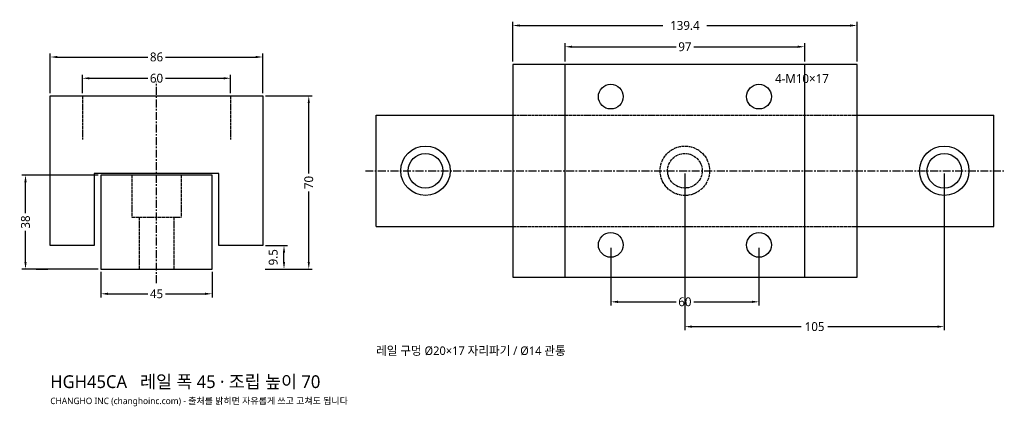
# Model space of a CAD drawing. Header units: millimetres. Extents: x -55 to 343, y -56 to 101.
import ezdxf

# ---------------------------------------------------------------- set-up
doc = ezdxf.new("R2010")
doc.units = ezdxf.units.MM
doc.linetypes.add('CENTER', pattern=[5.08, 3.175, -0.635, 0.635, -0.635])
doc.linetypes.add('DASHED', pattern=[1.524, 1.27, -0.254])
for name, color, linetype in [('문자', 7, 'CONTINUOUS'), ('숨은선', 3, 'DASHED'), ('외형선', 7, 'CONTINUOUS'), ('중심선', 1, 'CENTER'), ('치수', 4, 'CONTINUOUS')]:
    doc.layers.add(name, color=color, linetype=linetype)
doc.styles.add('CH_KOR', font='malgun.ttf')
doc.dimstyles.new('CH_DIM', dxfattribs={"dimtxt": 2.5, "dimasz": 2, "dimexe": 1, "dimexo": 0.8, "dimgap": 0.8, "dimtad": 1, "dimdec": 1, "dimdsep": 46, "dimtxsty": 'CH_KOR', "dimcen": 2.5, "dimclrd": 4, "dimclre": 4, "dimclrt": 4, "dimazin": 3, "dimtfac": 1, "dimtmove": 0, "dimatfit": 3})

# ---------------------------------------------------------------- blocks, each defined once
blk = doc.blocks.new('_CLOSEDFILLED')
at = {"color": 0, "linetype": 'BYBLOCK'}
blk.add_solid([(-1, 0.16), (0, 0), (-1, -0.16)], dxfattribs=at)
blk = doc.blocks.new('*D1')
at = {"color": 4}
for p, q in [((-43, 71.15), (-43, 87.2)), ((-40.13, 85.77), (-3.58, 85.77)), ((3.58, 85.77), (40.13, 85.77)), ((43, 71.15), (43, 87.2))]:
    blk.add_line(p, q, dxfattribs=at)
at = {"layer": 'Defpoints'}
for p in [(-43, 85.77), (-43, 70), (43, 70)]:
    blk.add_point(p, dxfattribs=at)
at = {"layer": '치수', "color": 4, "xscale": 2.8666666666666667, "yscale": 2.8666666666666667, "rotation": 180}
blk.add_blockref('_CLOSEDFILLED', (-43, 85.77), dxfattribs=at)
at = {"layer": '치수', "color": 4, "xscale": 2.8666666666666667, "yscale": 2.8666666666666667}
blk.add_blockref('_CLOSEDFILLED', (43, 85.77), dxfattribs=at)
at = {"layer": '치수', "color": 4, "insert": (0, 85.77), "char_height": 3.583, "attachment_point": 5, "style": 'CH_KOR'}
blk.add_mtext('86', dxfattribs=at)
blk = doc.blocks.new('*D2')
at = {"color": 4}
for p, q in [((-30, 71.15), (-30, 78.6)), ((-27.13, 77.17), (-3.58, 77.17)), ((3.58, 77.17), (27.13, 77.17)), ((30, 71.15), (30, 78.6))]:
    blk.add_line(p, q, dxfattribs=at)
at = {"layer": 'Defpoints'}
for p in [(-30, 77.17), (-30, 70), (30, 70)]:
    blk.add_point(p, dxfattribs=at)
at = {"layer": '치수', "color": 4, "xscale": 2.8666666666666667, "yscale": 2.8666666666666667, "rotation": 180}
blk.add_blockref('_CLOSEDFILLED', (-30, 77.17), dxfattribs=at)
at = {"layer": '치수', "color": 4, "xscale": 2.8666666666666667, "yscale": 2.8666666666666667}
blk.add_blockref('_CLOSEDFILLED', (30, 77.17), dxfattribs=at)
at = {"layer": '치수', "color": 4, "insert": (0, 77.17), "char_height": 3.583, "attachment_point": 5, "style": 'CH_KOR'}
blk.add_mtext('60', dxfattribs=at)
blk = doc.blocks.new('*D3')
at = {"color": 4}
for p, q in [((-22.5, -1.15), (-22.5, -11.47)), ((22.5, -1.15), (22.5, -11.47)), ((-19.63, -10.03), (-3.58, -10.03)), ((3.58, -10.03), (19.63, -10.03))]:
    blk.add_line(p, q, dxfattribs=at)
at = {"layer": 'Defpoints'}
for p in [(-22.5, 0), (22.5, 0), (-22.5, -10.03)]:
    blk.add_point(p, dxfattribs=at)
at = {"layer": '치수', "color": 4, "xscale": 2.8666666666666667, "yscale": 2.8666666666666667, "rotation": 180}
blk.add_blockref('_CLOSEDFILLED', (-22.5, -10.03), dxfattribs=at)
at = {"layer": '치수', "color": 4, "xscale": 2.8666666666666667, "yscale": 2.8666666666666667}
blk.add_blockref('_CLOSEDFILLED', (22.5, -10.03), dxfattribs=at)
at = {"layer": '치수', "color": 4, "insert": (0, -10.03), "char_height": 3.583, "attachment_point": 5, "style": 'CH_KOR'}
blk.add_mtext('45', dxfattribs=at)
blk = doc.blocks.new('*D4')
at = {"color": 4}
for p, q in [((44.15, 70), (63.07, 70)), ((61.63, 38.58), (61.63, 67.13)), ((61.63, 2.87), (61.63, 31.42)), ((44.15, 0), (63.07, 0))]:
    blk.add_line(p, q, dxfattribs=at)
at = {"layer": 'Defpoints'}
for p in [(43, 70), (43, 0), (61.63, 0)]:
    blk.add_point(p, dxfattribs=at)
at = {"layer": '치수', "color": 4, "xscale": 2.8666666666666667, "yscale": 2.8666666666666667}
for p, rotation in [((61.63, 70), 90), ((61.63, 0), 270)]:
    blk.add_blockref('_CLOSEDFILLED', p, dxfattribs=dict(at, rotation=rotation))
at = {"layer": '치수', "color": 4, "insert": (61.63, 35), "char_height": 3.583, "attachment_point": 5, "rotation": 90, "style": 'CH_KOR'}
blk.add_mtext('70', dxfattribs=at)
blk = doc.blocks.new('*D6')
at = {"color": 4}
for p, q in [((-23.65, 38), (-54.47, 38)), ((-53.03, 22.58), (-53.03, 35.13)), ((-53.03, 2.87), (-53.03, 15.42)), ((-23.65, 0), (-54.47, 0))]:
    blk.add_line(p, q, dxfattribs=at)
at = {"layer": 'Defpoints'}
for p in [(-22.5, 38), (-53.03, 0), (-22.5, 0)]:
    blk.add_point(p, dxfattribs=at)
at = {"layer": '치수', "color": 4, "xscale": 2.8666666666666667, "yscale": 2.8666666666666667}
for p, rotation in [((-53.03, 38), 90), ((-53.03, 0), 270)]:
    blk.add_blockref('_CLOSEDFILLED', p, dxfattribs=dict(at, rotation=rotation))
at = {"layer": '치수', "color": 4, "insert": (-53.03, 19), "char_height": 3.583, "attachment_point": 5, "rotation": 90, "style": 'CH_KOR'}
blk.add_mtext('38', dxfattribs=at)
blk = doc.blocks.new('*D7')
at = {"color": 4}
for p, q in [((144.17, 83.9), (144.17, 99.95)), ((283.57, 83.9), (283.57, 99.95)), ((147.03, 98.52), (204.91, 98.52)), ((222.82, 98.52), (280.7, 98.52))]:
    blk.add_line(p, q, dxfattribs=at)
at = {"layer": 'Defpoints'}
for p in [(144.17, 98.52), (144.17, 82.75), (283.57, 82.75)]:
    blk.add_point(p, dxfattribs=at)
at = {"layer": '치수', "color": 4, "xscale": 2.8666666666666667, "yscale": 2.8666666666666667, "rotation": 180}
blk.add_blockref('_CLOSEDFILLED', (144.17, 98.52), dxfattribs=at)
at = {"layer": '치수', "color": 4, "xscale": 2.8666666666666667, "yscale": 2.8666666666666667}
blk.add_blockref('_CLOSEDFILLED', (283.57, 98.52), dxfattribs=at)
at = {"layer": '치수', "color": 4, "insert": (213.87, 98.52), "char_height": 3.583, "attachment_point": 5, "style": 'CH_KOR'}
blk.add_mtext('139.4', dxfattribs=at)
blk = doc.blocks.new('*D8')
at = {"color": 4}
for p, q in [((165.37, 83.9), (165.37, 91.35)), ((168.23, 89.92), (210.28, 89.92)), ((217.45, 89.92), (259.5, 89.92)), ((262.37, 83.9), (262.37, 91.35))]:
    blk.add_line(p, q, dxfattribs=at)
at = {"layer": 'Defpoints'}
for p in [(165.37, 89.92), (165.37, 82.75), (262.37, 82.75)]:
    blk.add_point(p, dxfattribs=at)
at = {"layer": '치수', "color": 4, "xscale": 2.8666666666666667, "yscale": 2.8666666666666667, "rotation": 180}
blk.add_blockref('_CLOSEDFILLED', (165.37, 89.92), dxfattribs=at)
at = {"layer": '치수', "color": 4, "xscale": 2.8666666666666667, "yscale": 2.8666666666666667}
blk.add_blockref('_CLOSEDFILLED', (262.37, 89.92), dxfattribs=at)
at = {"layer": '치수', "color": 4, "insert": (213.87, 89.92), "char_height": 3.583, "attachment_point": 5, "style": 'CH_KOR'}
blk.add_mtext('97', dxfattribs=at)
blk = doc.blocks.new('*D9')
at = {"color": 4}
for p, q in [((183.87, 8.6), (183.87, -14.72)), ((243.87, 8.6), (243.87, -14.72)), ((186.73, -13.28), (210.28, -13.28)), ((217.45, -13.28), (241, -13.28))]:
    blk.add_line(p, q, dxfattribs=at)
at = {"layer": 'Defpoints'}
for p in [(183.87, 9.75), (243.87, 9.75), (183.87, -13.28)]:
    blk.add_point(p, dxfattribs=at)
at = {"layer": '치수', "color": 4, "xscale": 2.8666666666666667, "yscale": 2.8666666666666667, "rotation": 180}
blk.add_blockref('_CLOSEDFILLED', (183.87, -13.28), dxfattribs=at)
at = {"layer": '치수', "color": 4, "xscale": 2.8666666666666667, "yscale": 2.8666666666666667}
blk.add_blockref('_CLOSEDFILLED', (243.87, -13.28), dxfattribs=at)
at = {"layer": '치수', "color": 4, "insert": (213.87, -13.28), "char_height": 3.583, "attachment_point": 5, "style": 'CH_KOR'}
blk.add_mtext('60', dxfattribs=at)
blk = doc.blocks.new('*D10')
at = {"color": 4}
for p, q in [((213.87, 38.6), (213.87, -24.75)), ((318.87, 38.6), (318.87, -24.75)), ((216.73, -23.32), (260.99, -23.32)), ((271.74, -23.32), (316, -23.32))]:
    blk.add_line(p, q, dxfattribs=at)
at = {"layer": 'Defpoints'}
for p in [(213.87, 39.75), (318.87, 39.75), (213.87, -23.32)]:
    blk.add_point(p, dxfattribs=at)
at = {"layer": '치수', "color": 4, "xscale": 2.8666666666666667, "yscale": 2.8666666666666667, "rotation": 180}
blk.add_blockref('_CLOSEDFILLED', (213.87, -23.32), dxfattribs=at)
at = {"layer": '치수', "color": 4, "xscale": 2.8666666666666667, "yscale": 2.8666666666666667}
blk.add_blockref('_CLOSEDFILLED', (318.87, -23.32), dxfattribs=at)
at = {"layer": '치수', "color": 4, "insert": (266.37, -23.32), "char_height": 3.583, "attachment_point": 5, "style": 'CH_KOR'}
blk.add_mtext('105', dxfattribs=at)

msp = doc.modelspace()

# ---------------------------------------------------------------- linework, layer by layer
at = {"layer": '숨은선'}
for p, q in [((-30, 70), (-30, 52.4)), ((30, 70), (30, 52.4)), ((144.17, 62.25), (283.57, 62.25)), ((-10, 38), (-10, 21)), ((10, 38), (10, 21)), ((-10, 21), (10, 21)), ((-7, 21), (-7, 0)), ((7, 21), (7, 0)), ((144.17, 17.25), (283.57, 17.25))]:
    msp.add_line(p, q, dxfattribs=at)
for radius in [10, 7]:
    msp.add_circle((213.87, 39.75), radius, dxfattribs=at)
at = {"layer": '외형선'}
for p, q in [((165.37, -3.25), (165.37, 82.75)), ((262.37, -3.25), (262.37, 82.75)), ((88.87, 62.25), (144.17, 62.25)), ((88.87, 17.25), (88.87, 62.25)), ((283.57, 62.25), (338.87, 62.25)), ((338.87, 17.25), (338.87, 62.25)), ((88.87, 17.25), (144.17, 17.25)), ((283.57, 17.25), (338.87, 17.25)), ((-48.73, 0), (-44, 0)), ((44, 0), (48.73, 0))]:
    msp.add_line(p, q, dxfattribs=at)
for points in [[(144.17, -3.25), (283.57, -3.25), (283.57, 82.75), (144.17, 82.75)], [(-43, 9.5), (-43, 70), (43, 70), (43, 9.5), (25.2, 9.5), (25.2, 38.6), (-25.2, 38.6), (-25.2, 9.5)], [(-22.5, 0), (22.5, 0), (22.5, 38), (-22.5, 38)]]:
    msp.add_lwpolyline(points, close=True, dxfattribs=at)
for centre, radius in [((183.87, 69.75), 5), ((243.87, 69.75), 5), ((108.87, 39.75), 10), ((318.87, 39.75), 10), ((108.87, 39.75), 7), ((318.87, 39.75), 7), ((183.87, 9.75), 5), ((243.87, 9.75), 5)]:
    msp.add_circle(centre, radius, dxfattribs=at)
at = {"layer": '중심선'}
for p, q in [((0, -5.73), (0, 75.73)), ((84.57, 39.75), (343.17, 39.75))]:
    msp.add_line(p, q, dxfattribs=at)

# ---------------------------------------------------------------- texts
at = {"layer": '문자', "style": 'CH_KOR'}
for s, height, p in [('4-M10×17', 3.583, (250.37, 75.25)), ('레일 구멍 Ø20×17 자리파기 / Ø14 관통', 3.44, (88.87, -34.78)), ('HGH45CA   레일 폭 45 · 조립 높이 70', 5.16, (-43, -48.16)), ('CHANGHO INC (changhoinc.com) - 출처를 밝히면 자유롭게 쓰고 고쳐도 됩니다', 2.6, (-43, -54.66))]:
    msp.add_text(s, height=height, dxfattribs=at).set_placement(p)

# ---------------------------------------------------------------- dimensions: what is measured, and where the dimension line sits
at = {"layer": '치수'}
for base, p1, p2, picture, middle in [((144.17, 98.52), (144.17, 82.75), (283.57, 82.75), '*D7', (213.87, 98.52)), ((165.37, 89.92), (165.37, 82.75), (262.37, 82.75), '*D8', (213.87, 89.92)), ((-43, 85.77), (-43, 70), (43, 70), '*D1', (0, 85.77)), ((-30, 77.17), (-30, 70), (30, 70), '*D2', (0, 77.17)), ((213.87, -23.32), (213.87, 39.75), (318.87, 39.75), '*D10', (266.37, -23.32)), ((183.87, -13.28), (183.87, 9.75), (243.87, 9.75), '*D9', (213.87, -13.28)), ((-22.5, -10.03), (-22.5, 0), (22.5, 0), '*D3', (0, -10.03))]:
    dim = msp.add_linear_dim(base=base, p1=p1, p2=p2, dimstyle='CH_DIM', override={"dimscale": 1.433333}, dxfattribs=at)
    dim.commit()
    dim.dimension.update_dxf_attribs({"geometry": picture, "text_midpoint": middle})
for base, p1, p2, picture, middle in [((61.63, 0), (43, 0), (43, 70), '*D4', (61.63, 35)), ((-53.03, 0), (-22.5, 0), (-22.5, 38), '*D6', (-53.03, 19))]:
    dim = msp.add_linear_dim(base=base, p1=p1, p2=p2, angle=90, dimstyle='CH_DIM', override={"dimscale": 1.433333}, dxfattribs=at)
    dim.commit()
    dim.dimension.update_dxf_attribs({"geometry": picture, "text_midpoint": middle})
msp.add_linear_dim(base=(51.6, 0), p1=(43, 0), p2=(43, 9.5), angle=90, dimstyle='CH_DIM', override={"dimscale": 1.433333}, dxfattribs=at).render()

doc.saveas('drawing.dxf')
